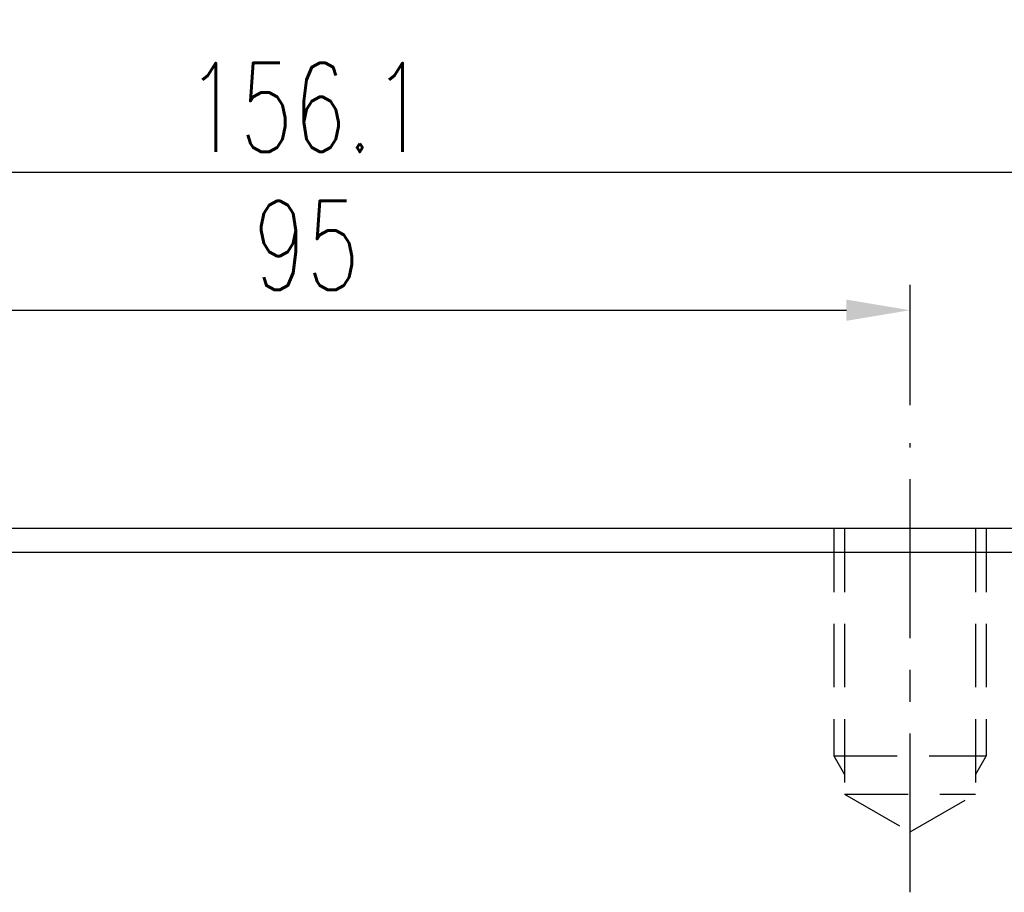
# Model space of a CAD drawing. Header units: millimetres. Extents: x 716 to 1311, y 158 to 389.
# Tile 48 of 56: x 1101 to 1179, y 240 to 308. Entities that reach past the tile are written whole.
import ezdxf

# ---------------------------------------------------------------- set-up
doc = ezdxf.new("R2010")
doc.units = ezdxf.units.MM
doc.header["$LTSCALE"] = 10
doc.linetypes.add('CENTER', pattern=[2, 1.25, -0.25, 0.25, -0.25])
doc.linetypes.add('DASHED', pattern=[0.75, 0.5, -0.25])
for name, color, linetype in [('4', 7, 'Continuous'), ('CL', 1, 'CENTER'), ('DIM', 4, 'Continuous'), ('HID', 2, 'DASHED')]:
    doc.layers.add(name, color=color, linetype=linetype)
doc.styles.add('DIM-7', font='SIMPLEX.shx', dxfattribs={"width": 0.7, "bigfont": 'chineset.shx'})
doc.dimstyles.new('CNS', dxfattribs={"dimtxt": 3.5, "dimasz": 2.5, "dimexe": 1, "dimexo": 1.5, "dimgap": 0.09, "dimtad": 0, "dimdsep": 46, "dimtxsty": 'DIM-7', "dimcen": 0.09, "dimclrd": 1, "dimclre": 1, "dimclrt": 4, "dimadec": 0, "dimazin": 0, "dimtfac": 1, "dimtix": 1, "dimtmove": 2, "dimatfit": 3, "dimfxl": 1, "dimtvp": 0.971429, "dimtolj": 1, "dimarcsym": 0})

# ---------------------------------------------------------------- blocks, each defined once
blk = doc.blocks.new('*D70')
at = {"layer": 'DEFPOINTS', "color": 0, "transparency": 16777216}
for p in [(1171.408, 285.317), (1076.408, 274.855), (1171.408, 274.855)]:
    blk.add_point(p, dxfattribs=at)
at = {"layer": 'DIM', "color": 7, "lineweight": -2, "transparency": 16777216}
for p, q in [((1076.408, 277.855), (1076.408, 287.317)), ((1171.408, 277.855), (1171.408, 287.317)), ((1081.408, 285.317), (1166.408, 285.317))]:
    blk.add_line(p, q, dxfattribs=at)
at = {"layer": 'DIM', "color": 7, "transparency": 16777216}
for points in [[(1081.408, 286.151), (1081.408, 284.484), (1076.408, 285.317)], [(1166.408, 286.151), (1166.408, 284.484), (1171.408, 285.317)]]:
    blk.add_solid(points, dxfattribs=at)
at = {"layer": 'DIM', "color": 7, "transparency": 16777216, "insert": (1123.908, 290.417), "char_height": 7, "attachment_point": 5, "style": 'DIM-7'}
blk.add_mtext('\\A1;95', dxfattribs=at)
blk = doc.blocks.new('*D71')
at = {"layer": 'DEFPOINTS', "color": 0, "transparency": 16777216}
for p in [(1201.958, 296.178), (1045.858, 268.142), (1201.958, 268.142)]:
    blk.add_point(p, dxfattribs=at)
at = {"layer": 'DIM', "color": 7, "lineweight": -2, "transparency": 16777216}
for p, q in [((1045.858, 271.142), (1045.858, 298.178)), ((1201.958, 271.142), (1201.958, 298.178)), ((1050.858, 296.178), (1196.958, 296.178))]:
    blk.add_line(p, q, dxfattribs=at)
at = {"layer": 'DIM', "color": 7, "transparency": 16777216}
for points in [[(1050.858, 297.011), (1050.858, 295.344), (1045.858, 296.178)], [(1196.958, 297.011), (1196.958, 295.344), (1201.958, 296.178)]]:
    blk.add_solid(points, dxfattribs=at)
at = {"layer": 'DIM', "color": 7, "transparency": 16777216, "insert": (1123.908, 301.278), "char_height": 7, "attachment_point": 5, "style": 'DIM-7'}
blk.add_mtext('\\A1;156.1', dxfattribs=at)
blk = doc.blocks.new('*D60')
at = {"layer": 'DEFPOINTS', "color": 0, "transparency": 16777216}
for p in [(1223.958, 321.709), (1023.858, 254.742), (1223.958, 254.742)]:
    blk.add_point(p, dxfattribs=at)
at = {"layer": 'DIM', "color": 7, "lineweight": -2, "transparency": 16777216}
for p, q in [((1023.858, 257.742), (1023.858, 323.709)), ((1223.958, 257.742), (1223.958, 323.709)), ((1028.858, 321.709), (1218.958, 321.709))]:
    blk.add_line(p, q, dxfattribs=at)
at = {"layer": 'DIM', "color": 7, "transparency": 16777216}
for points in [[(1028.858, 322.542), (1028.858, 320.875), (1023.858, 321.709)], [(1218.958, 322.542), (1218.958, 320.875), (1223.958, 321.709)]]:
    blk.add_solid(points, dxfattribs=at)
at = {"layer": 'DIM', "color": 7, "transparency": 16777216, "insert": (1123.908, 326.809), "char_height": 7, "attachment_point": 5, "style": 'DIM-7'}
blk.add_mtext('\\A1;200.1', dxfattribs=at)
blk = doc.blocks.new('*D72')
at = {"layer": 'DEFPOINTS', "color": 0, "transparency": 16777216}
for p in [(1219.958, 309.654), (1027.858, 255.142), (1219.958, 255.142)]:
    blk.add_point(p, dxfattribs=at)
at = {"layer": 'DIM', "color": 7, "lineweight": -2, "transparency": 16777216}
for p, q in [((1027.858, 258.142), (1027.858, 311.654)), ((1219.958, 258.142), (1219.958, 311.654)), ((1032.858, 309.654), (1214.958, 309.654))]:
    blk.add_line(p, q, dxfattribs=at)
at = {"layer": 'DIM', "color": 7, "transparency": 16777216}
for points in [[(1032.858, 310.487), (1032.858, 308.82), (1027.858, 309.654)], [(1214.958, 310.487), (1214.958, 308.82), (1219.958, 309.654)]]:
    blk.add_solid(points, dxfattribs=at)
at = {"layer": 'DIM', "color": 7, "transparency": 16777216, "insert": (1123.908, 314.754), "char_height": 7, "attachment_point": 5, "style": 'DIM-7'}
blk.add_mtext('\\A1;192.1', dxfattribs=at)

msp = doc.modelspace()

# ---------------------------------------------------------------- linework, layer by layer
at = {"layer": '4', "color": 0, "linetype": 'Continuous'}
for p, q in [((1201.958, 268.142), (1045.858, 268.142)), ((1201.958, 266.242), (1045.858, 266.242))]:
    msp.add_line(p, q, dxfattribs=at)
at = {"layer": 'CL', "color": 0}
msp.add_line((1171.408, 239.51), (1171.408, 274.855), dxfattribs=at)
at = {"layer": 'HID', "color": 0}
for p, q in [((1165.408, 268.142), (1165.408, 250.242)), ((1166.258, 268.142), (1166.258, 247.242)), ((1176.558, 268.142), (1176.558, 247.242)), ((1177.408, 268.142), (1177.408, 250.242)), ((1165.408, 250.242), (1177.408, 250.242)), ((1165.409, 250.243), (1166.259, 248.77)), ((1177.409, 250.242), (1176.559, 248.77)), ((1166.258, 247.242), (1176.558, 247.242)), ((1166.258, 247.242), (1171.408, 244.269)), ((1171.408, 244.269), (1176.558, 247.242))]:
    msp.add_line(p, q, dxfattribs=at)

# ---------------------------------------------------------------- dimensions: what is measured, and where the dimension line sits
at = {"layer": 'DIM', "color": 0}
for base, p1, p2, picture, middle in [((1223.958, 321.709), (1023.858, 254.742), (1223.958, 254.742), '*D60', (1123.908, 326.809)), ((1219.958, 309.654), (1027.858, 255.142), (1219.958, 255.142), '*D72', (1123.908, 314.754)), ((1201.958, 296.178), (1045.858, 268.142), (1201.958, 268.142), '*D71', (1123.908, 301.278)), ((1171.408, 285.317), (1076.408, 274.855), (1171.408, 274.855), '*D70', (1123.908, 290.417))]:
    dim = msp.add_linear_dim(base=base, p1=p1, p2=p2, dimstyle='CNS', override={"dimscale": 2, "dimgap": 0.8, "dimtad": 1, "dimclrd": 7, "dimclre": 7, "dimclrt": 7, "dimadec": 2, "dimazin": 2, "dimtmove": 1}, dxfattribs=at)
    dim.commit()
    dim.dimension.update_dxf_attribs({"geometry": picture, "text_midpoint": middle})

doc.saveas('drawing.dxf')
